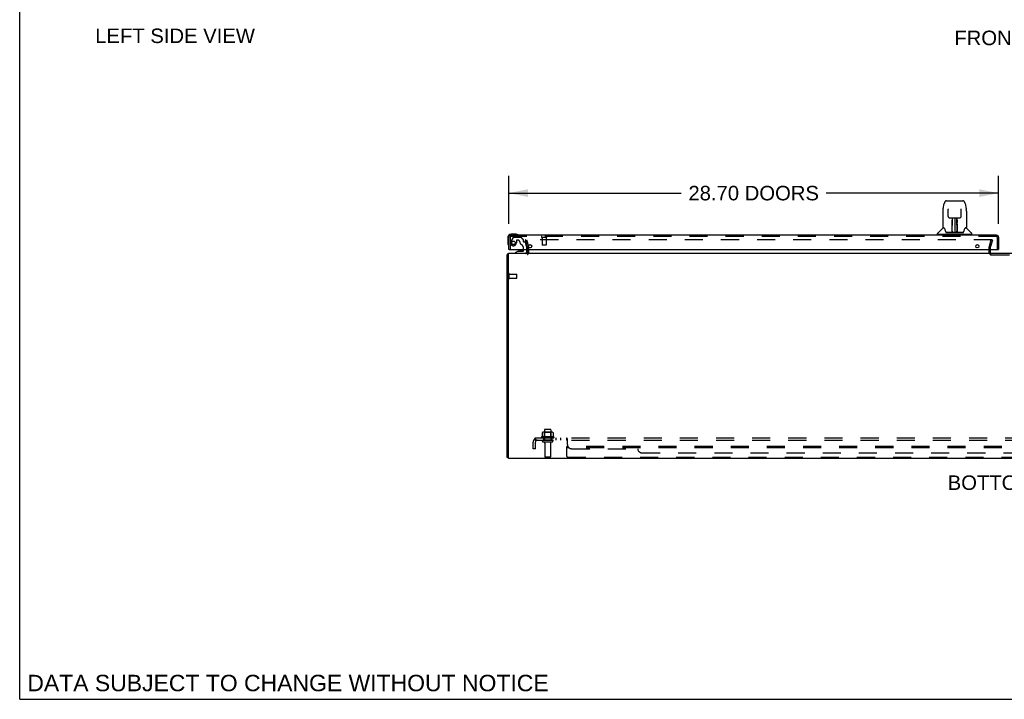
# Model space of a CAD drawing. Header units: inches. Extents: x 0 to 192, y 0 to 125.
# Tile 1 of 21: x 0 to 58, y 0 to 40. Entities that reach past the tile are written whole.
import ezdxf

# ---------------------------------------------------------------- set-up
doc = ezdxf.new("R2010")
doc.units = ezdxf.units.IN
doc.header["$LTSCALE"] = 10.584906
doc.header["$MEASUREMENT"] = 0
doc.linetypes.add('HIDDEN', pattern=[0.2, 0.1, -0.1])
doc.layers.get('0').update_dxf_attribs({"linetype": 'CONTINUOUS'})
for name, color, linetype in [('DEFAULT_2', 8, 'HIDDEN'), ('DIMENSIONS', 7, 'CONTINUOUS'), ('DOOR_ASSEMBLY_LEFT', 7, 'CONTINUOUS'), ('SUBPANEL', 7, 'CONTINUOUS')]:
    doc.layers.add(name, color=color, linetype=linetype)
doc.styles.get("Standard").update_dxf_attribs({"font": 'arial.ttf'})
doc.dimstyles.new('DIMSTYLE_1', dxfattribs={"dimtxt": 0.849057, "dimasz": 1.132075, "dimexe": 0.09, "dimexo": 0.07, "dimgap": 0.0375, "dimtad": 0, "dimtih": 1, "dimtoh": 1, "dimzin": 4, "dimdsep": 46, "dimtxsty": 'Standard', "dimblk": '_FILLED', "dimblk1": '_FILLED', "dimblk2": '_FILLED', "dimcen": 0.09, "dimadec": 3, "dimazin": 1, "dimtfac": 1, "dimtdec": 3, "dimtofl": 0, "dimtmove": 0, "dimatfit": 3, "dimldrblk": '_FILLED', "dimfxl": 0, "dimtolj": 1, "dimtzin": 4, "dimarcsym": 0})

# ---------------------------------------------------------------- blocks, each defined once
blk = doc.blocks.new('_FILLED')
at = {"color": 0, "linetype": 'ByBlock'}
blk.add_solid([(0, 0), (-1, 0.2), (-1, -0.2)], dxfattribs=at)
blk = doc.blocks.new('*D5')
at = {"layer": 'DIMENSIONS', "color": 2, "linetype": 'Continuous'}
for p, q in [((28.649, 27.844), (28.649, 30.66)), ((57.349, 27.844), (57.349, 30.66)), ((28.649, 29.641), (38.755, 29.641)), ((57.349, 29.641), (47.242, 29.641))]:
    blk.add_line(p, q, dxfattribs=at)
at = {"layer": 'DIMENSIONS', "color": 2, "linetype": 'Continuous', "xscale": 1.1320754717, "yscale": 1.1320754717, "zscale": 1.1320754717, "rotation": 180}
blk.add_blockref('_FILLED', (28.649, 29.641), dxfattribs=at)
at = {"layer": 'DIMENSIONS', "color": 2, "linetype": 'Continuous', "xscale": 1.1320754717, "yscale": 1.1320754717, "zscale": 1.1320754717}
blk.add_blockref('_FILLED', (57.349, 29.641), dxfattribs=at)
at = {"layer": 'DIMENSIONS', "color": 2, "linetype": 'Continuous', "insert": (42.999, 30.066), "char_height": 0.84906, "width": 7.63835, "attachment_point": 2, "line_spacing_factor": 0.9}
blk.add_mtext('28.70 DOORS', dxfattribs=at)

msp = doc.modelspace()

# ---------------------------------------------------------------- linework, layer by layer
at = {"color": 7, "linetype": 'Continuous'}
for p, q in [((0, 0), (0, 124.528)), ((28.629, 14.164), (28.554, 14.164)), ((0, 0), (192.453, 0))]:
    msp.add_line(p, q, dxfattribs=at)
at = {"color": 3, "linetype": 'Continuous'}
for p, q in [((28.554, 14.164), (28.554, 26.038)), ((28.629, 14.101), (28.629, 26.101)), ((88.479, 26.101), (28.629, 26.101)), ((29.729, 26.344), (29.729, 26.143)), ((56.879, 26.143), (56.879, 26.344)), ((88.479, 14.101), (28.629, 14.101))]:
    msp.add_line(p, q, dxfattribs=at)
for points in [[(28.573, 26.055), (28.568, 26.052), (28.566, 26.051), (28.564, 26.05), (28.562, 26.049), (28.561, 26.047), (28.559, 26.046), (28.557, 26.045), (28.556, 26.044), (28.555, 26.042), (28.555, 26.041), (28.554, 26.04), (28.554, 26.039), (28.554, 26.038)], [(28.585, 26.063), (28.583, 26.062), (28.582, 26.06), (28.58, 26.059), (28.578, 26.057), (28.575, 26.056), (28.573, 26.055)]]:
    msp.add_lwpolyline(points, dxfattribs=at)
for centre, radius, start, end in [((28.671, 25.984), 0.117, 111.04215, 137.44308), ((29.687, 26.143), 0.042, 286.54919, 360), ((56.921, 26.143), 0.042, 180, 270)]:
    msp.add_arc(centre, radius, start, end, dxfattribs=at)
at = {"color": 7, "linetype": 'Continuous'}
msp.add_arc((29.687, 26.143), 0.042, 270, 286.54919, dxfattribs=at)
at = {"layer": 'DEFAULT_2', "color": 8, "linetype": 'HIDDEN'}
for p, q in [((29.625, 26.894), (29.697, 26.914)), ((29.728, 26.508), (29.625, 26.894)), ((56.961, 26.914), (29.646, 26.914)), ((29.697, 26.914), (29.801, 26.528)), ((56.808, 26.528), (56.911, 26.914)), ((56.984, 26.894), (56.88, 26.508)), ((56.984, 26.894), (56.911, 26.914)), ((56.963, 26.914), (56.961, 26.914)), ((29.729, 26.502), (29.729, 26.344)), ((29.804, 26.502), (29.804, 26.143)), ((56.804, 26.143), (56.804, 26.502)), ((56.879, 26.344), (56.879, 26.502)), ((56.921, 26.026), (60.187, 26.026)), ((28.672, 24.634), (28.672, 24.918)), ((28.672, 24.9), (29.119, 24.9)), ((29.129, 24.662), (29.129, 24.89)), ((28.672, 24.652), (29.119, 24.652)), ((30.61, 15.616), (30.61, 15.398)), ((31.185, 15.637), (30.674, 15.637)), ((30.746, 15.617), (30.726, 15.637)), ((30.742, 15.771), (30.742, 15.176)), ((30.746, 15.321), (30.746, 15.617)), ((31.113, 15.617), (30.746, 15.617)), ((31.087, 15.801), (30.772, 15.801)), ((31.113, 15.617), (31.133, 15.637)), ((31.113, 15.321), (31.113, 15.617)), ((31.117, 15.771), (31.117, 15.176)), ((31.248, 15.616), (31.248, 15.398)), ((31.285, 15.371), (30.573, 15.371)), ((30.595, 15.301), (31.263, 15.301)), ((31.187, 15.176), (30.672, 15.176)), ((31.187, 15.066), (30.672, 15.066)), ((30.746, 15.321), (30.726, 15.301)), ((31.113, 15.321), (30.746, 15.321)), ((30.764, 15.003), (30.764, 14.206)), ((31.094, 15.003), (31.094, 14.206)), ((31.113, 15.321), (31.133, 15.301)), ((32.054, 14.236), (32.054, 14.801)), ((85.054, 14.801), (32.054, 14.801)), ((85.054, 14.726), (32.054, 14.726)), ((31.064, 14.176), (30.794, 14.176)), ((32.114, 14.176), (84.994, 14.176))]:
    msp.add_line(p, q, dxfattribs=at)
for points in [[(29.646, 26.914), (29.644, 26.914), (29.642, 26.913), (29.64, 26.913), (29.639, 26.912), (29.637, 26.911), (29.636, 26.91), (29.635, 26.909), (29.634, 26.908), (29.633, 26.907), (29.632, 26.905), (29.631, 26.904), (29.631, 26.902), (29.631, 26.9), (29.631, 26.899)], [(29.631, 26.899), (29.631, 26.899), (29.631, 26.897), (29.631, 26.896)], [(56.973, 26.908), (56.972, 26.909), (56.971, 26.91), (56.969, 26.911), (56.968, 26.912), (56.966, 26.913), (56.964, 26.913), (56.963, 26.914)], [(56.973, 26.908), (56.974, 26.907), (56.975, 26.905), (56.975, 26.904), (56.976, 26.902), (56.976, 26.9), (56.976, 26.899)], [(56.976, 26.899), (56.976, 26.899), (56.976, 26.897), (56.976, 26.896)], [(30.616, 15.625), (30.615, 15.624), (30.614, 15.623), (30.612, 15.622), (30.611, 15.62), (30.611, 15.619), (30.61, 15.617), (30.61, 15.616)], [(31.242, 15.625), (31.244, 15.624), (31.245, 15.623), (31.246, 15.622), (31.247, 15.62), (31.248, 15.619), (31.248, 15.617), (31.248, 15.616)], [(30.61, 15.397), (30.61, 15.396), (30.61, 15.395), (30.61, 15.394), (30.609, 15.393), (30.609, 15.393), (30.609, 15.392), (30.608, 15.391), (30.608, 15.391), (30.608, 15.391), (30.607, 15.39), (30.607, 15.39), (30.607, 15.39), (30.606, 15.39), (30.606, 15.389), (30.606, 15.389), (30.606, 15.389), (30.605, 15.389), (30.605, 15.389)], [(31.253, 15.389), (31.253, 15.389), (31.253, 15.389), (31.253, 15.389), (31.252, 15.389), (31.252, 15.39), (31.252, 15.39), (31.251, 15.39), (31.251, 15.39), (31.251, 15.391), (31.25, 15.391), (31.25, 15.391), (31.25, 15.392), (31.249, 15.393), (31.249, 15.393), (31.249, 15.394), (31.248, 15.395), (31.248, 15.396), (31.248, 15.397)]]:
    msp.add_lwpolyline(points, dxfattribs=at)
for centre, radius, start, end in [((29.704, 26.502), 0.025, 0, 15), ((29.687, 26.143), 0.117, 303.09982, 360), ((29.704, 26.502), 0.1, 0, 15), ((56.904, 26.502), 0.1, 165, 180), ((56.921, 26.143), 0.117, 180, 270), ((56.904, 26.502), 0.025, 165, 180), ((28.651, 24.918), 0.0215, 360, 180), ((29.119, 24.89), 0.01, 360, 90), ((28.651, 24.634), 0.0215, 180, 0), ((29.119, 24.662), 0.01, 270, 0), ((30.674, 15.496), 0.141, 90, 113.95), ((30.772, 15.771), 0.03, 90, 180), ((31.087, 15.771), 0.03, 0, 90), ((31.185, 15.496), 0.141, 66.05, 90), ((30.595, 15.339), 0.0384, 124.44966, 270), ((30.929, 14.771), 0.698, 117.6814, 120.66313), ((30.672, 15.121), 0.055, 90, 270), ((30.702, 15.003), 0.0625, 0, 90), ((31.157, 15.003), 0.0625, 90, 180), ((31.187, 15.121), 0.055, 270, 90), ((30.929, 14.771), 0.698, 59.33687, 62.3186), ((31.263, 15.339), 0.0384, 270, 55.55034), ((30.794, 14.206), 0.03, 180, 270), ((31.064, 14.206), 0.03, 270, 360), ((32.114, 14.236), 0.06, 180, 270)]:
    msp.add_arc(centre, radius, start, end, dxfattribs=at)
at = {"layer": 'DOOR_ASSEMBLY_LEFT', "color": 7, "linetype": 'Continuous'}
for p, q in [((54.1, 28.725), (54.165, 29.03)), ((54.165, 29.03), (54.165, 29.03)), ((54.289, 29.185), (55.258, 29.185)), ((54.48, 29.192), (55.067, 29.192)), ((55.383, 29.03), (55.448, 28.725)), ((54.085, 28.581), (54.085, 27.618)), ((54.085, 28.581), (54.085, 28.581)), ((54.386, 28.72), (54.386, 28.716)), ((54.386, 28.716), (54.386, 28.712)), ((54.386, 28.712), (54.386, 28.706)), ((54.386, 28.706), (54.387, 28.696)), ((54.394, 28.278), (54.387, 28.696)), ((55.154, 28.278), (55.161, 28.698)), ((55.161, 28.707), (55.161, 28.713)), ((55.161, 28.698), (55.161, 28.707)), ((55.463, 28.581), (55.463, 27.618)), ((54.474, 28.2), (54.534, 28.2)), ((54.575, 28.201), (54.973, 28.201)), ((54.623, 27.96), (54.624, 27.997)), ((54.623, 27.922), (54.623, 27.96)), ((54.624, 27.997), (54.624, 28.031)), ((54.63, 27.847), (54.631, 27.922)), ((54.634, 28.201), (54.631, 27.847)), ((54.632, 28), (54.631, 27.962)), ((54.631, 27.962), (54.631, 27.922)), ((54.631, 27.847), (54.631, 27.826)), ((54.631, 27.826), (54.631, 27.818)), ((54.631, 27.818), (54.633, 27.818)), ((54.632, 28.036), (54.632, 28)), ((54.647, 27.963), (54.632, 27.963)), ((54.632, 27.958), (54.647, 27.958)), ((54.633, 27.818), (54.632, 27.742)), ((54.632, 27.742), (54.632, 27.742)), ((54.632, 27.737), (54.632, 27.742)), ((54.632, 27.728), (54.632, 27.737)), ((54.634, 27.734), (54.632, 27.734)), ((54.632, 27.732), (54.64, 27.732)), ((54.632, 27.725), (54.632, 27.728)), ((54.632, 27.723), (54.632, 27.724)), ((54.632, 27.723), (54.632, 27.723)), ((54.632, 27.487), (54.632, 27.722)), ((54.636, 27.342), (54.651, 28.201)), ((54.66, 28.197), (54.659, 28.148)), ((54.66, 28.201), (54.66, 28.197)), ((54.774, 28.201), (54.774, 27.33)), ((54.888, 28.148), (54.888, 28.201)), ((54.911, 27.342), (54.896, 28.201)), ((54.915, 27.963), (54.9, 27.963)), ((54.901, 27.958), (54.915, 27.958)), ((54.907, 27.732), (54.916, 27.732)), ((54.916, 27.847), (54.913, 28.201)), ((54.916, 27.734), (54.913, 27.734)), ((54.915, 27.818), (54.916, 27.742)), ((54.915, 27.487), (54.915, 27.722)), ((54.916, 27.942), (54.916, 27.981)), ((54.917, 27.847), (54.916, 27.942)), ((54.917, 27.826), (54.916, 27.847)), ((54.916, 27.742), (54.916, 27.74)), ((54.916, 27.74), (54.916, 27.728)), ((54.916, 27.728), (54.916, 27.725)), ((54.916, 27.725), (54.916, 27.724)), ((54.917, 27.828), (54.917, 27.837)), ((54.917, 27.799), (54.917, 27.828)), ((54.917, 27.818), (54.917, 27.826)), ((54.924, 27.997), (54.924, 27.96)), ((54.924, 27.96), (54.924, 27.922)), ((55.013, 28.2), (55.074, 28.2)), ((29.078, 27.229), (28.789, 27.229)), ((29.116, 27.226), (29.078, 27.229)), ((29.214, 27.182), (29.213, 27.182)), ((53.77, 27.216), (53.77, 27.271)), ((55.77, 27.208), (53.778, 27.208)), ((54.076, 27.593), (53.781, 27.299)), ((53.829, 27.208), (53.829, 27.169)), ((54.153, 27.61), (54.093, 27.61)), ((54.097, 27.602), (54.159, 27.602)), ((54.157, 27.606), (54.157, 27.606)), ((54.621, 27.334), (54.288, 27.334)), ((54.309, 27.326), (55.238, 27.326)), ((54.62, 27.354), (54.622, 27.675)), ((54.622, 27.334), (54.621, 27.334)), ((54.629, 27.649), (54.622, 27.649)), ((54.626, 27.336), (54.626, 27.334)), ((54.627, 27.354), (54.629, 27.649)), ((54.629, 27.349), (54.63, 27.356)), ((54.629, 27.347), (54.629, 27.349)), ((54.629, 27.346), (54.629, 27.347)), ((54.629, 27.345), (54.629, 27.346)), ((54.629, 27.344), (54.629, 27.345)), ((54.63, 27.395), (54.632, 27.487)), ((54.63, 27.372), (54.63, 27.395)), ((54.63, 27.356), (54.63, 27.372)), ((54.63, 27.366), (54.63, 27.342)), ((54.635, 27.331), (54.639, 27.328)), ((54.646, 27.409), (54.637, 27.409)), ((54.64, 27.334), (54.638, 27.334)), ((54.646, 27.409), (54.645, 27.333)), ((54.645, 27.333), (54.774, 27.33)), ((54.903, 27.333), (54.774, 27.33)), ((54.903, 27.333), (54.901, 27.409)), ((54.91, 27.409), (54.901, 27.409)), ((54.909, 27.334), (54.908, 27.334)), ((54.915, 27.487), (54.917, 27.395)), ((54.917, 27.395), (54.917, 27.392)), ((54.917, 27.392), (54.918, 27.371)), ((54.917, 27.342), (54.918, 27.366)), ((54.917, 27.342), (54.918, 27.34)), ((54.918, 27.371), (54.918, 27.355)), ((54.918, 27.355), (54.918, 27.353)), ((54.918, 27.353), (54.918, 27.35)), ((54.918, 27.35), (54.918, 27.348)), ((54.918, 27.348), (54.918, 27.346)), ((54.918, 27.346), (54.918, 27.345)), ((54.918, 27.345), (54.918, 27.344)), ((54.918, 27.344), (54.918, 27.344)), ((54.921, 27.336), (54.922, 27.336)), ((54.922, 27.334), (54.922, 27.336)), ((54.923, 27.329), (54.924, 27.33)), ((55.26, 27.334), (54.927, 27.334)), ((55.387, 27.599), (55.391, 27.606)), ((55.389, 27.602), (55.45, 27.602)), ((55.391, 27.606), (55.391, 27.606)), ((55.394, 27.61), (55.395, 27.61)), ((55.455, 27.61), (55.394, 27.61)), ((55.471, 27.593), (55.766, 27.299)), ((55.719, 27.208), (55.719, 27.169)), ((55.778, 27.216), (55.778, 27.271)), ((28.589, 27.029), (28.589, 26.74)), ((28.589, 26.74), (28.592, 26.702)), ((28.634, 26.611), (28.635, 26.607)), ((28.635, 26.607), (28.635, 26.606)), ((28.669, 26.344), (28.649, 26.344)), ((29.199, 26.239), (29.023, 26.14)), ((29.023, 26.101), (29.023, 26.14)), ((29.199, 26.239), (29.476, 26.239)), ((29.287, 26.255), (29.286, 26.255)), ((29.428, 26.255), (29.287, 26.255)), ((29.428, 26.255), (29.428, 26.255)), ((29.507, 26.27), (29.507, 26.344)), ((29.692, 26.344), (29.692, 26.18)), ((57.329, 26.344), (57.349, 26.344))]:
    msp.add_line(p, q, dxfattribs=at)
at = {"layer": 'DOOR_ASSEMBLY_LEFT', "color": 3, "linetype": 'Continuous'}
for p, q in [((57.232, 27.169), (28.766, 27.169)), ((28.649, 26.344), (28.649, 27.052)), ((57.349, 27.052), (57.349, 26.344)), ((28.669, 26.344), (57.329, 26.344))]:
    msp.add_line(p, q, dxfattribs=at)
at = {"layer": 'DOOR_ASSEMBLY_LEFT', "color": 8, "linetype": 'HIDDEN'}
for p, q in [((28.724, 27.052), (28.724, 26.344)), ((57.232, 27.094), (28.766, 27.094)), ((28.909, 27.05), (28.775, 26.817)), ((28.935, 27.065), (29.348, 27.065)), ((29.096, 26.864), (29.096, 26.731)), ((29.206, 26.88), (29.112, 26.88)), ((29.484, 26.941), (29.369, 27.056)), ((29.49, 26.927), (29.49, 26.849)), ((29.549, 26.79), (29.593, 26.79)), ((29.692, 26.511), (29.623, 26.767)), ((30.866, 27.051), (30.582, 27.051)), ((30.6, 27.051), (30.6, 26.604)), ((30.838, 26.594), (30.61, 26.594)), ((30.848, 27.051), (30.848, 26.604)), ((57.274, 26.344), (57.274, 27.052)), ((29.613, 26.101), (29.023, 26.101)), ((29.507, 26.344), (29.507, 26.454)), ((29.692, 26.511), (29.692, 26.344))]:
    msp.add_line(p, q, dxfattribs=at)
at = {"layer": 'DOOR_ASSEMBLY_LEFT', "color": 7, "linetype": 'Continuous'}
for points in [[(54.289, 29.185), (54.286, 29.185), (54.272, 29.183), (54.259, 29.18), (54.247, 29.175), (54.236, 29.168), (54.225, 29.16), (54.216, 29.151), (54.208, 29.141), (54.201, 29.131), (54.194, 29.119), (54.188, 29.107), (54.183, 29.093), (54.178, 29.078), (54.173, 29.062), (54.168, 29.043), (54.165, 29.03)], [(55.383, 29.03), (55.38, 29.043), (55.375, 29.062), (55.37, 29.079), (55.364, 29.094), (55.359, 29.107), (55.353, 29.12), (55.346, 29.131), (55.339, 29.142), (55.331, 29.152), (55.322, 29.16), (55.311, 29.168), (55.3, 29.175), (55.287, 29.18), (55.274, 29.183), (55.261, 29.185), (55.258, 29.185)], [(54.1, 28.725), (54.094, 28.694), (54.089, 28.654), (54.086, 28.615), (54.085, 28.581)], [(54.386, 28.724), (54.386, 28.724), (54.386, 28.724), (54.386, 28.724), (54.386, 28.723), (54.386, 28.722), (54.386, 28.72)], [(54.394, 28.278), (54.394, 28.271), (54.396, 28.261), (54.4, 28.25), (54.404, 28.24), (54.411, 28.231), (54.418, 28.222), (54.427, 28.215), (54.437, 28.209), (54.447, 28.205), (54.457, 28.202), (54.468, 28.201), (54.473, 28.2)], [(55.075, 28.2), (55.081, 28.201), (55.091, 28.202), (55.102, 28.205), (55.112, 28.21), (55.122, 28.216), (55.13, 28.223), (55.138, 28.232), (55.144, 28.241), (55.148, 28.251), (55.152, 28.262), (55.153, 28.273), (55.154, 28.278)], [(55.161, 28.713), (55.161, 28.717), (55.162, 28.719), (55.162, 28.72), (55.162, 28.722), (55.162, 28.723), (55.162, 28.724), (55.162, 28.724)], [(55.463, 28.581), (55.462, 28.615), (55.459, 28.655), (55.453, 28.695), (55.448, 28.725)], [(54.535, 28.2), (54.544, 28.201), (54.555, 28.201), (54.566, 28.201), (54.575, 28.201)], [(54.622, 27.675), (54.623, 27.701), (54.623, 27.726), (54.623, 27.751), (54.623, 27.773), (54.623, 27.795), (54.623, 27.814), (54.623, 27.831)], [(54.632, 28.067), (54.631, 28.065), (54.631, 28.064), (54.629, 28.063), (54.628, 28.062), (54.626, 28.061), (54.624, 28.061)], [(54.624, 28.031), (54.624, 28.047), (54.624, 28.061)], [(54.631, 27.826), (54.631, 27.826), (54.632, 27.822), (54.633, 27.819)], [(54.632, 28.067), (54.632, 28.052), (54.632, 28.036)], [(54.632, 27.724), (54.632, 27.725), (54.632, 27.725)], [(54.632, 27.723), (54.632, 27.723), (54.632, 27.723)], [(54.915, 27.818), (54.915, 27.822), (54.916, 27.826)], [(54.916, 27.981), (54.916, 28.019), (54.916, 28.036), (54.916, 28.052), (54.916, 28.067)], [(54.916, 27.724), (54.916, 27.723), (54.916, 27.723), (54.916, 27.723)], [(54.918, 27.703), (54.917, 27.729), (54.917, 27.754), (54.917, 27.778), (54.917, 27.799)], [(54.921, 27.354), (54.918, 27.676), (54.918, 27.703)], [(54.924, 28.061), (54.924, 28.047), (54.924, 28.031), (54.924, 27.997)], [(54.924, 27.831), (54.924, 27.814), (54.924, 27.795), (54.925, 27.773), (54.925, 27.751), (54.925, 27.726), (54.925, 27.701), (54.925, 27.675), (54.928, 27.354)], [(54.973, 28.201), (54.982, 28.201), (54.993, 28.201), (55.004, 28.201), (55.013, 28.2)], [(29.213, 27.182), (29.212, 27.183), (29.211, 27.183), (29.207, 27.184)], [(54.153, 27.61), (54.154, 27.61), (54.154, 27.609), (54.155, 27.608), (54.156, 27.607)], [(54.153, 27.61), (54.153, 27.61), (54.153, 27.61), (54.153, 27.61)], [(54.156, 27.607), (54.155, 27.608), (54.155, 27.609), (54.154, 27.609), (54.154, 27.61), (54.155, 27.61)], [(54.156, 27.607), (54.156, 27.607), (54.157, 27.606)], [(54.162, 27.602), (54.16, 27.603), (54.159, 27.604), (54.158, 27.605), (54.157, 27.606), (54.156, 27.607)], [(54.157, 27.606), (54.161, 27.599), (54.174, 27.571), (54.189, 27.535), (54.205, 27.493), (54.221, 27.445), (54.235, 27.398)], [(54.235, 27.398), (54.238, 27.389), (54.243, 27.377), (54.248, 27.366), (54.253, 27.357), (54.258, 27.35)], [(54.258, 27.35), (54.264, 27.344), (54.27, 27.339), (54.278, 27.336), (54.285, 27.334), (54.288, 27.334)], [(54.619, 27.334), (54.621, 27.335), (54.623, 27.335), (54.624, 27.337), (54.626, 27.338), (54.627, 27.34), (54.627, 27.342)], [(54.622, 27.331), (54.622, 27.331), (54.621, 27.331), (54.621, 27.331), (54.62, 27.33), (54.619, 27.33), (54.619, 27.329)], [(54.629, 27.342), (54.629, 27.34), (54.628, 27.338), (54.627, 27.337), (54.625, 27.335), (54.623, 27.335), (54.622, 27.334)], [(54.622, 27.334), (54.623, 27.335), (54.625, 27.335), (54.626, 27.336)], [(54.623, 27.33), (54.623, 27.331), (54.623, 27.331), (54.623, 27.331), (54.623, 27.331), (54.622, 27.331), (54.622, 27.331)], [(54.626, 27.336), (54.627, 27.337), (54.628, 27.338), (54.628, 27.339), (54.628, 27.34), (54.629, 27.34), (54.629, 27.341), (54.629, 27.341), (54.629, 27.341), (54.629, 27.342), (54.629, 27.342), (54.629, 27.342), (54.629, 27.342), (54.629, 27.343), (54.629, 27.343), (54.629, 27.343), (54.629, 27.343), (54.629, 27.344)], [(54.626, 27.335), (54.628, 27.337), (54.629, 27.338)], [(54.629, 27.338), (54.63, 27.34), (54.63, 27.342)], [(54.629, 27.338), (54.629, 27.338), (54.63, 27.336), (54.631, 27.335), (54.632, 27.334), (54.634, 27.332), (54.635, 27.331)], [(54.635, 27.335), (54.634, 27.335), (54.633, 27.336), (54.632, 27.336), (54.632, 27.337), (54.631, 27.338), (54.63, 27.339), (54.63, 27.34), (54.63, 27.34)], [(54.638, 27.334), (54.638, 27.334), (54.637, 27.334), (54.636, 27.335), (54.635, 27.335)], [(54.639, 27.328), (54.641, 27.327), (54.641, 27.326)], [(54.907, 27.326), (54.907, 27.327), (54.908, 27.328), (54.912, 27.331)], [(54.912, 27.335), (54.91, 27.334), (54.909, 27.334)], [(54.918, 27.34), (54.918, 27.339), (54.917, 27.338), (54.916, 27.337), (54.915, 27.336), (54.914, 27.336), (54.913, 27.335), (54.912, 27.335)], [(54.912, 27.331), (54.913, 27.332), (54.914, 27.333), (54.916, 27.334), (54.917, 27.335), (54.918, 27.336), (54.918, 27.337), (54.919, 27.338), (54.919, 27.338)], [(54.918, 27.344), (54.918, 27.343), (54.918, 27.343), (54.919, 27.343), (54.919, 27.342), (54.919, 27.342), (54.919, 27.342), (54.919, 27.342), (54.919, 27.341), (54.919, 27.341), (54.919, 27.341), (54.919, 27.34), (54.919, 27.339), (54.92, 27.338), (54.92, 27.337), (54.921, 27.336)], [(54.918, 27.34), (54.919, 27.338), (54.92, 27.337), (54.921, 27.335), (54.922, 27.335)], [(54.921, 27.342), (54.921, 27.34), (54.922, 27.338), (54.923, 27.337), (54.924, 27.335), (54.926, 27.335), (54.928, 27.334)], [(54.922, 27.336), (54.924, 27.335), (54.925, 27.335)], [(54.923, 27.329), (54.923, 27.328), (54.923, 27.328), (54.924, 27.328), (54.924, 27.328), (54.924, 27.328), (54.925, 27.328), (54.925, 27.328), (54.926, 27.328), (54.927, 27.328), (54.927, 27.329), (54.928, 27.329), (54.929, 27.329)], [(54.925, 27.335), (54.926, 27.334), (54.927, 27.334)], [(55.26, 27.334), (55.262, 27.334), (55.269, 27.336), (55.277, 27.339), (55.283, 27.344), (55.289, 27.35)], [(55.289, 27.35), (55.295, 27.357), (55.3, 27.366), (55.305, 27.376), (55.309, 27.389), (55.312, 27.398)], [(55.312, 27.398), (55.326, 27.444), (55.342, 27.491), (55.358, 27.534), (55.373, 27.57), (55.387, 27.599)], [(55.392, 27.607), (55.391, 27.606), (55.39, 27.605), (55.389, 27.604), (55.387, 27.603), (55.386, 27.602)], [(55.391, 27.606), (55.391, 27.607), (55.392, 27.607)], [(55.392, 27.607), (55.392, 27.608), (55.393, 27.609), (55.394, 27.61), (55.394, 27.61)], [(55.393, 27.61), (55.393, 27.61), (55.393, 27.609), (55.393, 27.609), (55.392, 27.608), (55.392, 27.607)], [(28.635, 26.606), (28.635, 26.604), (28.635, 26.604)]]:
    msp.add_lwpolyline(points, dxfattribs=at)
at = {"layer": 'DOOR_ASSEMBLY_LEFT', "color": 8, "linetype": 'HIDDEN'}
msp.add_circle((28.924, 26.731), 0.103, dxfattribs=at)
at = {"layer": 'DOOR_ASSEMBLY_LEFT', "color": 3, "linetype": 'Continuous'}
for centre in [(29.899, 26.532), (56.099, 26.532)]:
    msp.add_circle(centre, 0.094, dxfattribs=at)
at = {"layer": 'DOOR_ASSEMBLY_LEFT', "color": 7, "linetype": 'Continuous'}
for centre, radius, start, end in [((54.48, 29.172), 0.0197, 90, 139.78214), ((55.067, 29.172), 0.0197, 40.21786, 90), ((54.634, 27.726), 0.00886, 359, 89), ((54.913, 27.726), 0.00886, 91, 181), ((28.789, 27.029), 0.2, 90, 180), ((29.078, 26.979), 0.25, 59.11011, 90), ((29.199, 27.184), 0.015, 270, 353.62041), ((29.199, 27.181), 0.015, 6.37959, 59.11011), ((53.809, 27.271), 0.0394, 135, 180), ((53.778, 27.216), 0.00787, 180, 270), ((54.097, 27.573), 0.0295, 90, 135), ((54.093, 27.618), 0.00787, 180, 270), ((54.634, 27.334), 0.00787, 182, 258.86706), ((54.645, 27.342), 0.00886, 179, 269), ((54.645, 27.342), 0.00886, 179.00263, 257.58155), ((54.902, 27.342), 0.00886, 271, 1), ((54.914, 27.334), 0.00787, 281.13294, 358), ((55.45, 27.573), 0.0295, 45, 90), ((55.455, 27.618), 0.00787, 270, 360), ((55.738, 27.271), 0.0394, 0, 45), ((55.77, 27.216), 0.00787, 270, 360), ((28.839, 26.74), 0.25, 180, 210.88989), ((28.637, 26.619), 0.015, 210.88989, 263.62041), ((28.634, 26.619), 0.015, 276.37959, 360), ((29.287, 26.165), 0.09, 90.67198, 125.18775), ((29.427, 26.165), 0.09, 55.07677, 89.32802), ((29.476, 26.27), 0.031, 270, 360), ((29.613, 26.18), 0.079, 270, 360)]:
    msp.add_arc(centre, radius, start, end, dxfattribs=at)
at = {"layer": 'DOOR_ASSEMBLY_LEFT', "color": 3, "linetype": 'Continuous'}
for centre, start, end in [((28.766, 27.052), 90, 180), ((57.232, 27.052), 0, 90)]:
    msp.add_arc(centre, 0.117, start, end, dxfattribs=at)
at = {"layer": 'DOOR_ASSEMBLY_LEFT', "color": 8, "linetype": 'HIDDEN'}
for centre, radius, start, end in [((28.766, 27.052), 0.042, 90, 180), ((28.924, 26.731), 0.172, 150, 360), ((28.935, 27.035), 0.03, 90, 150), ((29.112, 26.864), 0.016, 90, 180), ((29.206, 26.79), 0.09, 0, 90), ((29.481, 26.79), 0.185, 180, 244.2582), ((29.348, 27.035), 0.03, 45, 90), ((29.319, 26.454), 0.188, 0, 64.2582), ((29.47, 26.927), 0.02, 0, 45), ((29.549, 26.849), 0.059, 180, 270), ((29.593, 26.759), 0.031, 15, 90), ((30.582, 27.072), 0.0215, 90, 270), ((30.61, 26.604), 0.01, 180, 270), ((30.838, 26.604), 0.01, 270, 360), ((30.866, 27.072), 0.0215, 270, 90), ((57.232, 27.052), 0.042, 0, 90)]:
    msp.add_arc(centre, radius, start, end, dxfattribs=at)
at = {"layer": 'SUBPANEL', "color": 8, "linetype": 'HIDDEN'}
for p, q in [((30.085, 14.676), (30.085, 15.064)), ((30.172, 15.247), (30.251, 15.15)), ((30.21, 15.176), (30.21, 15.301)), ((30.21, 15.301), (86.898, 15.301)), ((30.21, 15.176), (86.898, 15.176)), ((30.21, 14.676), (30.21, 15.064)), ((30.679, 15.301), (30.679, 15.176)), ((31.179, 15.301), (31.179, 15.176)), ((31.407, 15.301), (31.407, 15.176)), ((31.688, 15.301), (31.688, 15.176)), ((32.05, 15.176), (32.05, 15.301)), ((32.052, 15.176), (32.05, 15.176)), ((32.074, 15.152), (32.073, 15.153)), ((32.077, 15.151), (32.076, 15.151)), ((32.084, 15.249), (32.082, 15.251)), ((32.085, 14.926), (32.085, 15.247)), ((30.21, 14.676), (30.085, 14.676)), ((32.335, 14.676), (36.21, 14.676)), ((36.46, 14.426), (80.648, 14.426))]:
    msp.add_line(p, q, dxfattribs=at)
for points in [[(30.172, 15.247), (30.174, 15.249), (30.176, 15.251), (30.178, 15.254), (30.18, 15.257), (30.182, 15.26), (30.184, 15.264), (30.186, 15.268), (30.187, 15.271)], [(30.187, 15.271), (30.19, 15.278), (30.192, 15.282), (30.193, 15.285), (30.195, 15.288), (30.196, 15.291), (30.198, 15.293), (30.2, 15.296), (30.202, 15.298), (30.204, 15.299), (30.206, 15.3), (30.207, 15.301), (30.209, 15.301), (30.21, 15.301)], [(30.21, 15.236), (30.21, 15.236), (30.21, 15.236)], [(30.21, 15.236), (30.21, 15.236), (30.21, 15.235), (30.21, 15.235), (30.21, 15.235), (30.21, 15.234), (30.21, 15.234), (30.21, 15.233), (30.21, 15.232)], [(30.233, 15.172), (30.233, 15.172), (30.233, 15.172), (30.233, 15.172), (30.233, 15.173), (30.233, 15.173), (30.233, 15.173), (30.232, 15.174), (30.232, 15.174), (30.232, 15.175), (30.231, 15.175), (30.231, 15.176), (30.231, 15.177), (30.23, 15.177), (30.23, 15.178), (30.23, 15.178), (30.229, 15.179), (30.229, 15.18), (30.229, 15.18), (30.228, 15.181), (30.228, 15.182), (30.228, 15.182), (30.227, 15.183), (30.227, 15.184), (30.227, 15.184), (30.226, 15.185), (30.226, 15.186), (30.226, 15.187), (30.225, 15.187), (30.225, 15.188), (30.225, 15.189), (30.224, 15.19), (30.224, 15.19), (30.224, 15.191), (30.223, 15.192), (30.223, 15.193), (30.223, 15.194), (30.222, 15.194), (30.222, 15.195), (30.221, 15.196), (30.221, 15.197), (30.221, 15.198), (30.22, 15.199), (30.22, 15.2), (30.22, 15.201), (30.219, 15.202), (30.219, 15.203), (30.219, 15.204), (30.218, 15.205), (30.218, 15.206), (30.218, 15.207), (30.217, 15.208), (30.217, 15.209), (30.216, 15.21), (30.216, 15.211), (30.216, 15.212), (30.215, 15.213), (30.215, 15.214), (30.215, 15.215), (30.215, 15.216), (30.214, 15.217), (30.214, 15.218), (30.214, 15.219), (30.213, 15.22), (30.213, 15.221), (30.213, 15.222), (30.213, 15.223), (30.212, 15.224), (30.212, 15.225), (30.212, 15.226), (30.212, 15.227), (30.212, 15.228), (30.212, 15.229), (30.211, 15.23), (30.211, 15.23), (30.211, 15.231), (30.211, 15.232), (30.211, 15.233), (30.211, 15.234), (30.211, 15.234), (30.21, 15.235), (30.21, 15.235), (30.21, 15.235), (30.21, 15.236)], [(30.238, 15.158), (30.234, 15.161), (30.232, 15.163), (30.23, 15.165), (30.228, 15.167), (30.225, 15.169), (30.223, 15.171), (30.22, 15.173), (30.218, 15.174), (30.216, 15.175), (30.214, 15.175), (30.212, 15.176), (30.21, 15.176)], [(30.23, 15.176), (30.231, 15.175), (30.231, 15.175), (30.232, 15.174), (30.232, 15.174), (30.232, 15.174), (30.233, 15.173), (30.233, 15.173), (30.233, 15.173), (30.233, 15.172), (30.233, 15.172), (30.233, 15.172), (30.233, 15.172)], [(30.251, 15.15), (30.251, 15.15), (30.25, 15.15), (30.249, 15.15), (30.248, 15.15), (30.247, 15.151), (30.246, 15.151), (30.245, 15.152), (30.243, 15.153), (30.241, 15.155), (30.24, 15.156), (30.238, 15.158)], [(32.065, 15.288), (32.064, 15.291), (32.062, 15.293), (32.06, 15.296), (32.058, 15.298), (32.056, 15.299), (32.055, 15.3), (32.053, 15.301), (32.051, 15.301), (32.05, 15.301)], [(32.055, 15.3), (32.053, 15.301), (32.051, 15.301), (32.05, 15.301)], [(32.062, 15.167), (32.06, 15.169), (32.059, 15.171), (32.057, 15.173), (32.056, 15.174), (32.054, 15.175), (32.053, 15.175), (32.052, 15.176), (32.05, 15.176)], [(32.056, 15.174), (32.054, 15.175), (32.053, 15.175)], [(32.068, 15.282), (32.067, 15.285), (32.065, 15.288), (32.064, 15.291), (32.062, 15.293), (32.06, 15.296), (32.058, 15.298)], [(32.066, 15.161), (32.063, 15.165), (32.062, 15.167), (32.06, 15.169), (32.059, 15.171)], [(32.071, 15.155), (32.07, 15.156), (32.068, 15.158), (32.067, 15.16), (32.066, 15.161)], [(32.085, 15.15), (32.084, 15.15), (32.082, 15.15), (32.08, 15.15), (32.079, 15.15), (32.077, 15.151), (32.076, 15.151), (32.074, 15.152), (32.073, 15.153), (32.071, 15.155), (32.07, 15.156), (32.068, 15.158), (32.067, 15.16)], [(32.072, 15.275), (32.07, 15.278), (32.068, 15.282)], [(32.081, 15.254), (32.079, 15.257), (32.078, 15.26), (32.076, 15.264), (32.075, 15.268), (32.072, 15.275)], [(32.085, 15.247), (32.084, 15.249), (32.082, 15.251), (32.081, 15.254), (32.079, 15.257), (32.078, 15.26)], [(32.085, 15.15), (32.084, 15.15), (32.082, 15.15), (32.08, 15.15), (32.079, 15.15)]]:
    msp.add_lwpolyline(points, dxfattribs=at)
for centre, radius, start, end in [((30.322, 15.064), 0.237, 90, 180), ((30.322, 15.064), 0.112, 90, 180), ((32.335, 14.926), 0.25, 180, 270), ((36.46, 14.676), 0.25, 180, 270)]:
    msp.add_arc(centre, radius, start, end, dxfattribs=at)

# ---------------------------------------------------------------- texts
at = {"layer": 'DIMENSIONS', "color": 2, "linetype": 'Continuous', "attachment_point": 2, "line_spacing_factor": 0.9}
for s, insert, char_height, width in [('LEFT SIDE VIEW', (9.103, 39.277), 0.84906, 9.33647), ('FRONT VIEW', (58.476, 39.155), 0.8491, 7.43003), ('BOTTOM VIEW', (58.583, 13.11), 0.84906, 8.41481), ('DATA SUBJECT TO CHANGE WITHOUT NOTICE', (15.718, 1.434), 0.96226, 30.48481)]:
    msp.add_mtext(s, dxfattribs=dict(at, insert=insert, char_height=char_height, width=width))

# ---------------------------------------------------------------- dimensions: what is measured, and where the dimension line sits
at = {"layer": 'DIMENSIONS', "color": 2, "linetype": 'Continuous'}
dim = msp.add_linear_dim(base=(57.349, 29.641), p1=(28.649, 27.774), p2=(57.349, 27.774), text='<> DOORS', dimstyle='DIMSTYLE_1', dxfattribs=at)
dim.commit()
dim.dimension.update_dxf_attribs({"geometry": '*D5', "text_midpoint": (42.999, 29.641), "dimtype": 160})

doc.saveas('drawing.dxf')
